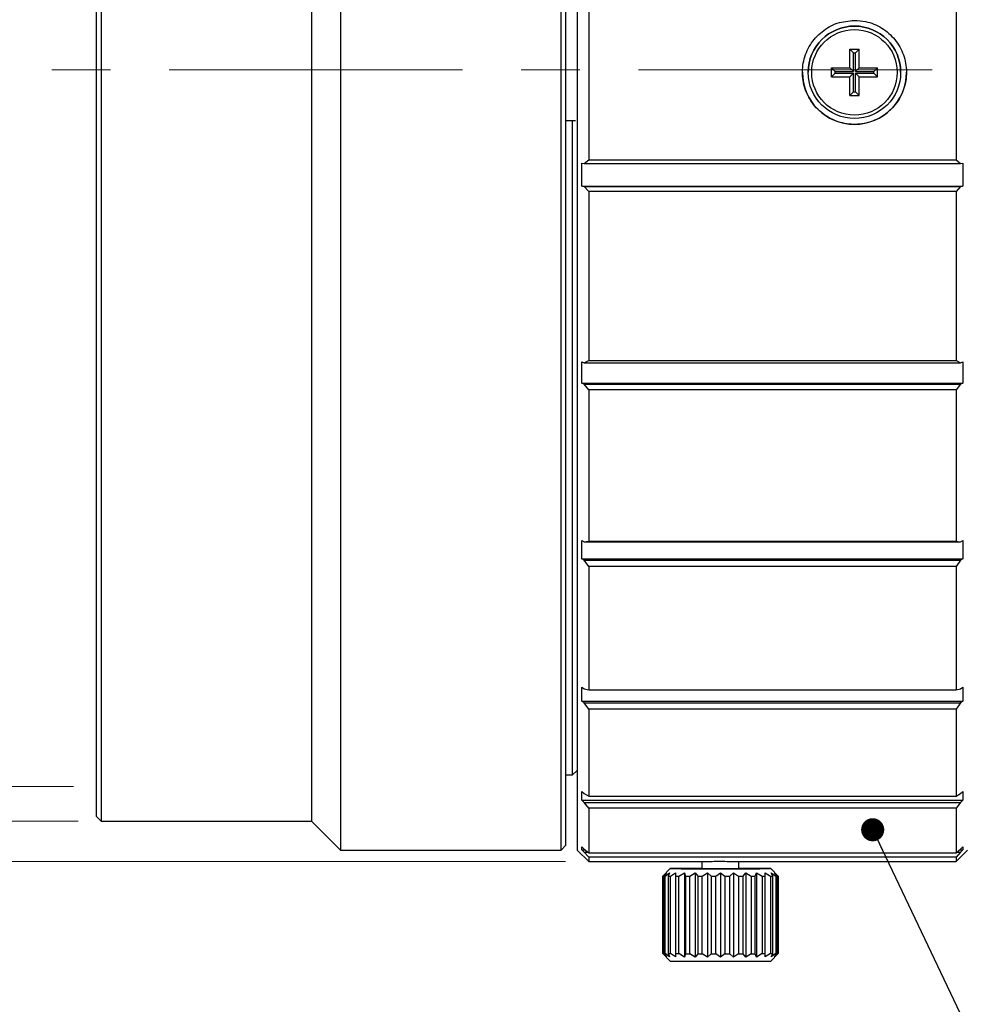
# Model space of a CAD drawing. Header units: millimetres. Extents: x 10 to 288, y 4 to 198.
# Tile 3 of 12: x 73 to 114, y 73 to 116. Entities that reach past the tile are written whole.
import ezdxf

# ---------------------------------------------------------------- set-up
doc = ezdxf.new("R2010")
doc.units = ezdxf.units.MM
doc.linetypes.add('CENTERX2', pattern=[20.32, 12.7, -2.54, 2.54, -2.54])
doc.styles.add('SLDTEXTSTYLE0', font='TXT', dxfattribs={"width": 0.7, "bigfont": 'bigfont'})
doc.styles.get("Standard").update_dxf_attribs({"font": 'txt', "bigfont": 'bigfont'})
doc.dimstyles.new('SLDDIMSTYLE0', dxfattribs={"dimtxt": 3.638021, "dimasz": 3, "dimexe": 0, "dimexo": 0.0625, "dimgap": 0.909505, "dimtad": 3, "dimrnd": 1e-09, "dimzin": 12, "dimdsep": 46, "dimtxsty": 'SLDTEXTSTYLE0', "dimsah": 1, "dimcen": 0.09, "dimadec": 0, "dimazin": 3, "dimtfac": 1, "dimtdec": 3, "dimtofl": 0, "dimtmove": 0, "dimatfit": 3, "dimfxl": 1, "dimfrac": 2, "dimtolj": 1, "dimtzin": 12, "dimarcsym": 0})
doc.dimstyles.new('SLDDIMSTYLE1', dxfattribs={"dimtxt": 3.638021, "dimasz": 3, "dimexe": 0, "dimexo": 0.0625, "dimgap": 0.909505, "dimtad": 3, "dimrnd": 1e-09, "dimzin": 12, "dimdsep": 46, "dimtxsty": 'SLDTEXTSTYLE0', "dimblk2": 'NONE', "dimsah": 1, "dimcen": 0.09, "dimse1": 1, "dimadec": 0, "dimazin": 3, "dimtfac": 1, "dimtdec": 3, "dimtofl": 0, "dimtmove": 0, "dimatfit": 3, "dimfxl": 1, "dimfrac": 2, "dimtolj": 1, "dimtzin": 12, "dimarcsym": 0})
doc.dimstyles.new('SLDDIMSTYLE2', dxfattribs={"dimtxt": 0.18, "dimasz": 1, "dimexe": 0, "dimexo": 0.0625, "dimgap": 0, "dimtad": 0, "dimtih": 1, "dimtoh": 1, "dimdec": 0, "dimrnd": 1e-09, "dimzin": 0, "dimdsep": 46, "dimtxsty": 'Standard', "dimblk1": 'DOT', "dimblk2": 'DOT', "dimsah": 1, "dimcen": 0.09, "dimadec": 0, "dimazin": 0, "dimtfac": 1, "dimtdec": 0, "dimtofl": 0, "dimtmove": 0, "dimatfit": 3, "dimldrblk": 'DOT', "dimfxl": 1, "dimfrac": 2, "dimtolj": 1, "dimtzin": 0, "dimarcsym": 0})

# ---------------------------------------------------------------- blocks, each defined once
blk = doc.blocks.new('_D_1')
at = {"color": 7, "linetype": 'Continuous', "lineweight": 0}
for p, q in [((193.865, 91.928), (193.865, 45.558)), ((193.865, 46.558), (11.565, 46.558))]:
    blk.add_line(p, q, dxfattribs=at)
at = {"color": 7, "linetype": 'Continuous', "lineweight": 18}
blk.add_solid([(193.865, 46.558), (190.865, 47.058), (190.865, 46.058)], dxfattribs=at)
at = {"color": 7, "linetype": 'Continuous', "lineweight": 18, "insert": (70.627, 50.65), "char_height": 3.175, "attachment_point": 1, "style": 'SLDTEXTSTYLE0'}
blk.add_mtext('1134.0 [0.05x] ～ 451.6 [0.15x] (O/I)', dxfattribs=at)
blk = doc.blocks.new('_None')
blk = doc.blocks.new('_D_8')
at = {"color": 7, "linetype": 'Continuous', "lineweight": 0}
for p, q in [((75.565, 144.474), (57.626, 144.474)), ((58.626, 144.474), (58.626, 82.474)), ((75.565, 82.474), (57.626, 82.474))]:
    blk.add_line(p, q, dxfattribs=at)
at = {"color": 7, "linetype": 'Continuous', "lineweight": 18}
for points in [[(58.626, 144.474), (58.126, 141.474), (59.126, 141.474)], [(58.626, 82.474), (59.126, 85.474), (58.126, 85.474)]]:
    blk.add_solid(points, dxfattribs=at)
at = {"color": 7, "linetype": 'Continuous', "lineweight": 18, "char_height": 3.175, "attachment_point": 1, "rotation": 90, "style": 'SLDTEXTSTYLE0'}
for s, insert in [('P=0.75', (54.533, 111.641)), ('62', (54.533, 106.316)), ('M', (54.533, 103.176))]:
    blk.add_mtext(s, dxfattribs=dict(at, insert=insert))
blk = doc.blocks.new('_D_9')
at = {"color": 7, "linetype": 'Continuous', "lineweight": 0}
for p, q in [((75.765, 145.974), (47.626, 145.974)), ((48.626, 80.974), (48.626, 145.974)), ((75.765, 80.974), (47.626, 80.974))]:
    blk.add_line(p, q, dxfattribs=at)
at = {"color": 7, "linetype": 'Continuous', "lineweight": 18}
for points in [[(48.626, 145.974), (48.126, 142.974), (49.126, 142.974)], [(48.626, 80.974), (49.126, 83.974), (48.126, 83.974)]]:
    blk.add_solid(points, dxfattribs=at)
at = {"color": 7, "linetype": 'Continuous', "lineweight": 18, "char_height": 3.175, "attachment_point": 1, "rotation": 90, "style": 'SLDTEXTSTYLE0'}
for s, insert in [('65', (44.533, 113.368)), ('%%c', (44.533, 109.347))]:
    blk.add_mtext(s, dxfattribs=dict(at, insert=insert))
blk = doc.blocks.new('_D_10')
at = {"color": 7, "linetype": 'Continuous', "lineweight": 0}
for p, q in [((96.865, 147.724), (37.626, 147.724)), ((38.626, 147.724), (38.626, 79.224)), ((96.865, 79.224), (37.626, 79.224))]:
    blk.add_line(p, q, dxfattribs=at)
at = {"color": 7, "linetype": 'Continuous', "lineweight": 18}
for points in [[(38.626, 147.724), (38.126, 144.724), (39.126, 144.724)], [(38.626, 79.224), (39.126, 82.224), (38.126, 82.224)]]:
    blk.add_solid(points, dxfattribs=at)
at = {"color": 7, "linetype": 'Continuous', "lineweight": 18, "char_height": 3.175, "attachment_point": 1, "rotation": 90, "style": 'SLDTEXTSTYLE0'}
for s, insert in [('68.5', (34.533, 111.881)), ('%%c', (34.533, 107.859))]:
    blk.add_mtext(s, dxfattribs=dict(at, insert=insert))
blk = doc.blocks.new('_Dot')
at = {"color": 0, "linetype": 'ByBlock', "lineweight": -2}
blk.add_line((-0.5, 0), (-1, 0), dxfattribs=at)
at = {"color": 0, "linetype": 'ByBlock', "const_width": 0.5}
blk.add_lwpolyline([(-0.25, 0, 1), (0.25, 0, 1)], format="xyb", close=True, dxfattribs=at)

msp = doc.modelspace()

# ---------------------------------------------------------------- linework, layer by layer
at = {"color": 7, "linetype": 'Continuous', "lineweight": 25}
for p, q in [((87.115, 147.224), (87.115, 79.724)), ((96.665, 79.724), (96.665, 147.224)), ((96.865, 147.024), (96.865, 79.924)), ((97.365, 147.224), (97.365, 79.724)), ((76.565, 81.174), (76.565, 145.774)), ((76.765, 145.974), (76.765, 80.974)), ((85.865, 145.974), (85.865, 80.974)), ((97.865, 117.15), (97.865, 109.585)), ((113.765, 117.15), (113.765, 109.585)), ((109.165, 114.368), (109.565, 114.368)), ((109.165, 113.568), (109.165, 114.368)), ((109.326, 114.211), (109.165, 114.368)), ((109.326, 113.411), (109.326, 114.211)), ((109.326, 114.211), (109.405, 114.211)), ((109.405, 114.211), (109.565, 114.368)), ((109.405, 113.411), (109.405, 114.211)), ((109.565, 113.568), (109.565, 114.368)), ((107.365, 113.369), (107.365, 113.369)), ((108.365, 113.568), (109.165, 113.568)), ((108.365, 113.168), (108.365, 113.568)), ((108.526, 113.411), (108.365, 113.568)), ((108.526, 113.332), (108.365, 113.168)), ((108.526, 113.332), (108.526, 113.411)), ((108.526, 113.411), (109.326, 113.411)), ((108.526, 113.332), (109.326, 113.332)), ((109.326, 113.411), (109.165, 113.568)), ((109.326, 113.332), (109.165, 113.168)), ((109.326, 112.532), (109.326, 113.332)), ((109.405, 113.411), (109.565, 113.568)), ((109.405, 113.411), (110.205, 113.411)), ((109.405, 113.332), (109.565, 113.168)), ((109.405, 112.532), (109.405, 113.332)), ((109.405, 113.332), (110.205, 113.332)), ((109.565, 113.568), (110.365, 113.568)), ((110.205, 113.411), (110.365, 113.568)), ((110.205, 113.332), (110.205, 113.411)), ((110.205, 113.332), (110.365, 113.168)), ((110.365, 113.168), (110.365, 113.568)), ((111.365, 113.369), (111.365, 113.369)), ((108.365, 113.168), (109.165, 113.168)), ((109.165, 112.368), (109.165, 113.168)), ((109.565, 112.368), (109.565, 113.168)), ((109.565, 113.168), (110.365, 113.168)), ((109.326, 112.532), (109.165, 112.368)), ((109.326, 112.532), (109.405, 112.532)), ((109.405, 112.532), (109.565, 112.368)), ((109.165, 112.368), (109.565, 112.368)), ((97.165, 111.274), (96.865, 111.274)), ((97.165, 82.974), (97.165, 111.274)), ((97.286, 111.274), (97.165, 111.274)), ((97.669, 109.42), (97.865, 109.585)), ((97.865, 109.585), (113.765, 109.585)), ((113.765, 109.585), (113.962, 109.42)), ((97.569, 109.433), (97.669, 109.42)), ((97.569, 108.442), (97.569, 109.433)), ((97.669, 109.42), (113.962, 109.42)), ((113.962, 109.42), (114.062, 109.433)), ((114.062, 109.433), (114.062, 108.442)), ((97.669, 108.429), (97.569, 108.442)), ((97.569, 108.442), (114.062, 108.442)), ((97.865, 108.212), (97.669, 108.429)), ((97.669, 108.429), (113.962, 108.429)), ((97.865, 108.212), (97.865, 100.91)), ((113.765, 108.212), (97.865, 108.212)), ((113.962, 108.429), (113.765, 108.212)), ((113.765, 108.212), (113.765, 100.91)), ((114.062, 108.442), (113.962, 108.429)), ((97.569, 100.845), (97.669, 100.807)), ((97.569, 99.923), (97.569, 100.845)), ((97.669, 100.807), (97.865, 100.91)), ((97.669, 100.807), (113.962, 100.807)), ((97.865, 100.91), (113.765, 100.91)), ((113.765, 100.91), (113.962, 100.807)), ((113.962, 100.807), (114.062, 100.845)), ((114.062, 100.845), (114.062, 99.923)), ((97.669, 99.884), (97.569, 99.923)), ((97.569, 99.923), (114.062, 99.923)), ((97.865, 99.632), (97.669, 99.884)), ((97.669, 99.884), (113.962, 99.884)), ((113.962, 99.884), (113.765, 99.632)), ((114.062, 99.923), (113.962, 99.884)), ((97.865, 99.632), (97.865, 93.092)), ((113.765, 99.632), (97.865, 99.632)), ((113.765, 99.632), (113.765, 93.092)), ((97.569, 93.118), (97.669, 93.057)), ((97.569, 92.327), (97.569, 93.118)), ((97.669, 93.057), (97.865, 93.092)), ((97.669, 93.057), (113.962, 93.057)), ((97.865, 93.092), (113.765, 93.092)), ((113.765, 93.092), (113.962, 93.057)), ((113.962, 93.057), (114.062, 93.118)), ((114.062, 93.118), (114.062, 92.327)), ((97.669, 92.266), (97.569, 92.327)), ((97.569, 92.327), (114.062, 92.327)), ((97.865, 91.995), (97.669, 92.266)), ((97.669, 92.266), (113.962, 92.266)), ((113.962, 92.266), (113.765, 91.995)), ((114.062, 92.327), (113.962, 92.266)), ((97.865, 91.995), (97.865, 86.662)), ((113.765, 91.995), (97.865, 91.995)), ((113.765, 91.995), (113.765, 86.662)), ((97.569, 86.778), (97.669, 86.699)), ((97.569, 86.172), (97.569, 86.778)), ((97.669, 86.699), (97.865, 86.662)), ((97.865, 86.662), (113.765, 86.662)), ((113.765, 86.662), (113.962, 86.699)), ((113.962, 86.699), (114.062, 86.778)), ((114.062, 86.778), (114.062, 86.172)), ((97.669, 86.093), (97.569, 86.172)), ((97.569, 86.172), (114.062, 86.172)), ((97.865, 85.822), (97.669, 86.093)), ((97.669, 86.093), (113.962, 86.093)), ((113.962, 86.093), (113.765, 85.822)), ((114.062, 86.172), (113.962, 86.093)), ((97.865, 85.822), (97.865, 82.06)), ((113.765, 85.822), (97.865, 85.822)), ((113.765, 85.822), (113.765, 82.06)), ((97.165, 82.974), (97.365, 83.174)), ((96.865, 82.974), (97.165, 82.974)), ((97.569, 82.258), (97.669, 82.165)), ((97.569, 81.878), (97.569, 82.258)), ((113.962, 82.165), (114.062, 82.258)), ((114.062, 82.258), (114.062, 81.878)), ((97.669, 81.786), (97.569, 81.878)), ((97.569, 81.878), (114.062, 81.878)), ((97.669, 82.165), (97.865, 82.06)), ((97.865, 81.534), (97.669, 81.786)), ((97.669, 81.786), (113.962, 81.786)), ((97.865, 82.06), (113.765, 82.06)), ((113.765, 82.06), (113.962, 82.165)), ((113.962, 81.786), (113.765, 81.534)), ((114.062, 81.878), (113.962, 81.786)), ((97.865, 81.534), (97.865, 79.599)), ((113.765, 81.534), (97.865, 81.534)), ((113.765, 81.534), (113.765, 79.599)), ((76.565, 81.174), (76.765, 80.974)), ((76.765, 80.974), (85.865, 80.974)), ((85.865, 80.974), (87.115, 79.724)), ((87.115, 79.724), (96.665, 79.724)), ((96.665, 79.724), (96.865, 79.924)), ((97.365, 79.724), (97.865, 79.224)), ((97.569, 79.865), (97.669, 79.766)), ((97.569, 79.737), (97.569, 79.865)), ((97.669, 79.638), (97.569, 79.737)), ((97.569, 79.737), (97.702, 79.737)), ((97.669, 79.766), (97.865, 79.599)), ((113.765, 79.599), (113.962, 79.766)), ((113.765, 79.224), (114.265, 79.724)), ((113.929, 79.737), (114.062, 79.737)), ((113.962, 79.766), (114.062, 79.865)), ((114.062, 79.737), (113.962, 79.638)), ((114.062, 79.865), (114.062, 79.737)), ((97.865, 79.422), (97.669, 79.638)), ((97.669, 79.638), (97.819, 79.638)), ((97.865, 79.599), (113.765, 79.599)), ((97.865, 79.422), (97.865, 79.224)), ((113.765, 79.422), (97.865, 79.422)), ((97.865, 79.224), (102.486, 79.224)), ((102.765, 79.23), (102.765, 78.924)), ((104.365, 78.924), (104.365, 79.23)), ((104.654, 79.224), (113.765, 79.224)), ((113.962, 79.638), (113.765, 79.422)), ((113.765, 79.422), (113.765, 79.224)), ((113.812, 79.638), (113.962, 79.638)), ((101.391, 78.925), (101.066, 78.6)), ((106.065, 78.6), (105.74, 78.925)), ((101.065, 78.599), (101.065, 75.25)), ((101.068, 78.599), (101.228, 78.744)), ((101.068, 75.249), (101.068, 78.599)), ((101.228, 78.744), (101.115, 78.598)), ((101.115, 78.598), (101.115, 75.248)), ((101.166, 78.597), (101.364, 78.742)), ((101.166, 75.247), (101.166, 78.597)), ((101.364, 78.742), (101.305, 78.596)), ((101.305, 78.596), (101.305, 75.246)), ((101.403, 78.596), (101.627, 78.74)), ((101.403, 75.246), (101.403, 78.596)), ((101.627, 78.74), (101.626, 78.595)), ((101.626, 78.595), (101.626, 75.245)), ((101.766, 78.594), (102.004, 78.739)), ((101.766, 75.244), (101.766, 78.594)), ((102.004, 78.739), (102.06, 78.593)), ((102.004, 78.739), (102.004, 75.099)), ((102.06, 78.593), (102.06, 75.243)), ((102.234, 78.593), (102.471, 78.738)), ((102.234, 75.243), (102.234, 78.593)), ((102.471, 78.738), (102.581, 78.592)), ((102.471, 78.738), (102.471, 75.098)), ((102.581, 78.592), (102.581, 75.242)), ((102.779, 78.592), (103.002, 78.737)), ((102.779, 75.242), (102.779, 78.592)), ((103.002, 78.737), (103.159, 78.592)), ((103.002, 78.737), (103.002, 75.097)), ((103.159, 78.592), (103.159, 75.242)), ((103.369, 78.592), (103.565, 78.737)), ((103.369, 75.242), (103.369, 78.592)), ((103.565, 78.737), (103.762, 78.592)), ((103.565, 78.737), (103.565, 75.097)), ((103.762, 78.592), (103.762, 75.242)), ((103.971, 78.592), (104.129, 78.737)), ((103.971, 75.242), (103.971, 78.592)), ((104.129, 78.737), (104.352, 78.592)), ((104.129, 78.737), (104.129, 75.097)), ((104.352, 78.592), (104.352, 75.242)), ((104.55, 78.592), (104.66, 78.738)), ((104.55, 75.242), (104.55, 78.592)), ((104.66, 78.738), (104.897, 78.593)), ((104.66, 78.738), (104.66, 75.098)), ((104.897, 78.593), (104.897, 75.243)), ((105.071, 78.593), (105.127, 78.739)), ((105.071, 75.243), (105.071, 78.593)), ((105.127, 78.739), (105.365, 78.594)), ((105.127, 78.739), (105.127, 75.099)), ((105.365, 78.594), (105.365, 75.244)), ((105.504, 78.74), (105.728, 78.596)), ((105.505, 78.595), (105.504, 78.74)), ((105.505, 75.245), (105.505, 78.595)), ((105.728, 78.596), (105.728, 75.246)), ((105.767, 78.742), (105.965, 78.597)), ((105.826, 78.596), (105.767, 78.742)), ((105.826, 75.246), (105.826, 78.596)), ((105.903, 78.744), (106.063, 78.599)), ((106.016, 78.598), (105.903, 78.744)), ((105.965, 78.597), (105.965, 75.247)), ((106.016, 75.248), (106.016, 78.598)), ((106.063, 78.599), (106.063, 75.249)), ((106.065, 75.25), (106.065, 78.599)), ((101.066, 75.249), (101.391, 74.924)), ((101.228, 75.104), (101.068, 75.249)), ((101.115, 75.248), (101.228, 75.104)), ((101.364, 75.102), (101.166, 75.247)), ((101.305, 75.246), (101.364, 75.102)), ((101.627, 75.1), (101.403, 75.246)), ((101.626, 75.245), (101.627, 75.1)), ((102.004, 75.099), (101.766, 75.244)), ((102.06, 75.243), (102.004, 75.099)), ((102.471, 75.098), (102.234, 75.243)), ((102.581, 75.242), (102.471, 75.098)), ((103.002, 75.097), (102.779, 75.242)), ((103.159, 75.242), (103.002, 75.097)), ((103.565, 75.097), (103.369, 75.242)), ((103.762, 75.242), (103.565, 75.097)), ((104.129, 75.097), (103.971, 75.242)), ((104.352, 75.242), (104.129, 75.097)), ((104.66, 75.098), (104.55, 75.242)), ((104.897, 75.243), (104.66, 75.098)), ((105.127, 75.099), (105.071, 75.243)), ((105.365, 75.244), (105.127, 75.099)), ((105.728, 75.246), (105.504, 75.1)), ((105.504, 75.1), (105.505, 75.245)), ((105.74, 74.924), (106.065, 75.249)), ((105.965, 75.247), (105.767, 75.102)), ((105.767, 75.102), (105.826, 75.246)), ((106.063, 75.249), (105.903, 75.104)), ((105.903, 75.104), (106.016, 75.248))]:
    msp.add_line(p, q, dxfattribs=at)
at = {"color": 7, "linetype": 'CENTERX2', "lineweight": 18}
msp.add_line((194.003, 113.474), (74.565, 113.474), dxfattribs=at)
at = {"color": 7, "linetype": 'Continuous', "lineweight": 25, "flags": 128}
for points in [[(101.39, 78.924), (101.445, 78.923), (101.606, 78.922), (101.865, 78.92), (102.209, 78.919), (102.622, 78.918), (103.082, 78.918), (103.565, 78.918), (104.049, 78.918), (104.509, 78.918), (104.922, 78.919), (105.266, 78.92), (105.525, 78.922), (105.686, 78.923), (105.74, 78.924), (105.686, 78.926), (105.525, 78.927), (105.266, 78.929), (104.922, 78.93), (104.509, 78.931), (104.365, 78.931)], [(101.066, 78.6), (101.065, 78.599), (101.066, 78.599), (101.066, 78.599), (101.067, 78.599), (101.068, 78.599)], [(102.06, 78.593), (102.081, 78.593), (102.102, 78.593), (102.124, 78.593), (102.145, 78.593), (102.167, 78.593), (102.189, 78.593), (102.211, 78.593), (102.234, 78.593)], [(102.581, 78.592), (102.605, 78.592), (102.63, 78.592), (102.654, 78.592), (102.679, 78.592), (102.704, 78.592), (102.729, 78.592), (102.754, 78.592), (102.779, 78.592)], [(103.159, 78.592), (103.186, 78.592), (103.212, 78.592), (103.238, 78.592), (103.264, 78.592), (103.29, 78.592), (103.317, 78.592), (103.343, 78.592), (103.369, 78.592)], [(103.762, 78.592), (103.788, 78.592), (103.814, 78.592), (103.841, 78.592), (103.867, 78.592), (103.893, 78.592), (103.919, 78.592), (103.945, 78.592), (103.971, 78.592)], [(104.352, 78.592), (104.377, 78.592), (104.402, 78.592), (104.427, 78.592), (104.452, 78.592), (104.477, 78.592), (104.501, 78.592), (104.526, 78.592), (104.55, 78.592)], [(104.897, 78.593), (104.92, 78.593), (104.942, 78.593), (104.964, 78.593), (104.986, 78.593), (105.007, 78.593), (105.029, 78.593), (105.05, 78.593), (105.071, 78.593)], [(106.063, 78.599), (106.064, 78.599), (106.065, 78.599), (106.065, 78.599), (106.065, 78.599), (106.065, 78.6)], [(102.06, 75.243), (102.081, 75.243), (102.102, 75.243), (102.124, 75.243), (102.145, 75.243), (102.167, 75.243), (102.189, 75.243), (102.211, 75.243), (102.234, 75.243)], [(102.581, 75.242), (102.605, 75.242), (102.63, 75.242), (102.654, 75.242), (102.679, 75.242), (102.704, 75.242), (102.729, 75.242), (102.754, 75.242), (102.779, 75.242)], [(103.159, 75.242), (103.186, 75.242), (103.212, 75.242), (103.238, 75.242), (103.264, 75.242), (103.29, 75.242), (103.317, 75.242), (103.343, 75.242), (103.369, 75.242)], [(103.762, 75.242), (103.788, 75.242), (103.814, 75.242), (103.841, 75.242), (103.867, 75.242), (103.893, 75.242), (103.919, 75.242), (103.945, 75.242), (103.971, 75.242)], [(104.352, 75.242), (104.377, 75.242), (104.402, 75.242), (104.427, 75.242), (104.452, 75.242), (104.477, 75.242), (104.501, 75.242), (104.526, 75.242), (104.55, 75.242)], [(104.897, 75.243), (104.92, 75.243), (104.942, 75.243), (104.964, 75.243), (104.986, 75.243), (105.007, 75.243), (105.029, 75.243), (105.05, 75.243), (105.071, 75.243)]]:
    msp.add_lwpolyline(points, dxfattribs=at)
at = {"color": 7, "linetype": 'Continuous', "lineweight": 25}
for centre, radius in [((109.365, 113.369), 2), ((109.365, 113.368), 1.85)]:
    msp.add_circle(centre, radius, dxfattribs=at)
for centre, radius, start, end in [((109.365, 113.369), 2, 0.0002, 179.9998), ((109.365, 113.369), 2.25, 180.0002, 359.9998), ((102.573, -28.457), 107.388, 89.89735, 90.63098), ((103.565, 170.888), 91.967, 269.50159, 270.49841), ((101.278, 89.458), 10.862, 269.138, 269.4048), ((101.831, 158.498), 79.904, 269.6226, 269.69304), ((102.518, 310.938), 232.345, 269.78, 269.81457), ((104.613, 310.938), 232.345, 270.18543, 270.22), ((105.3, 158.498), 79.904, 270.30696, 270.3774), ((105.853, 89.458), 10.862, 270.5952, 270.862), ((101.068, 75.257), 0.00764, 253.701, 270.5866), ((101.278, 86.108), 10.862, 269.138, 269.4048), ((101.831, 155.148), 79.904, 269.6226, 269.69304), ((102.518, 307.588), 232.345, 269.78, 269.81457), ((104.613, 307.588), 232.345, 270.18543, 270.22), ((105.3, 155.148), 79.904, 270.30696, 270.3774), ((105.853, 86.108), 10.862, 270.5952, 270.862), ((106.063, 75.257), 0.00764, 269.4134, 286.299), ((103.567, 335.327), 260.412, 269.52117, 270.47827)]:
    msp.add_arc(centre, radius, start, end, dxfattribs=at)
for points, knots in [([(109.365, 115.617), (109.113, 115.592), (108.607, 115.543), (107.935, 115.156), (107.422, 114.585), (107.129, 113.872), (107.088, 113.104), (107.303, 112.366), (107.749, 111.74), (108.379, 111.297), (109.119, 111.087), (109.887, 111.134), (110.596, 111.432), (111.166, 111.948), (111.535, 112.624), (111.658, 113.383), (111.524, 114.14), (111.147, 114.811), (110.57, 115.316), (109.94, 115.58), (109.527, 115.607), (109.365, 115.617)], [0, 0, 0, 0, 0.05361, 0.107217, 0.160896, 0.214624, 0.268272, 0.321838, 0.375447, 0.429157, 0.482869, 0.53648, 0.590045, 0.643691, 0.697417, 0.7511, 0.804682, 0.858263, 0.911945, 0.965672, 1, 1, 1, 1]), ([(102.486, 79.225), (102.487, 79.225), (102.49, 79.224), (102.626, 79.228), (102.873, 79.233), (103.205, 79.238), (103.577, 79.239), (103.947, 79.237), (104.275, 79.232), (104.519, 79.227), (104.638, 79.224), (104.651, 79.224), (104.654, 79.225)], [0, 0, 0, 0, 0.045069, 0.15957, 0.274111, 0.388693, 0.503252, 0.617761, 0.732269, 0.846829, 0.961411, 1, 1, 1, 1])]:
    msp.add_open_spline(points, degree=3, knots=knots, dxfattribs=at)

# ---------------------------------------------------------------- dimensions: what is measured, and where the dimension line sits
at = {"color": 7, "linetype": 'Continuous', "lineweight": 18}
for base, p1, p2, text, picture, middle in [((38.626, 79.224), (97.865, 147.724), (97.865, 79.224), '%%c<>', '_D_10', (38.626, 113.474)), ((48.626, 145.974), (76.765, 80.974), (76.765, 145.974), '%%c<>', '_D_9', (48.626, 113.474)), ((58.626, 82.474), (76.565, 144.474), (76.565, 82.474), 'M<> P=0.75', '_D_8', (58.626, 113.474))]:
    dim = msp.add_linear_dim(base=base, p1=p1, p2=p2, angle=90, text=text, dimstyle='SLDDIMSTYLE0', dxfattribs=at)
    dim.commit()
    dim.dimension.update_dxf_attribs({"geometry": picture, "text_midpoint": middle, "dimtype": 160})
dim = msp.add_linear_dim(base=(193.865, 46.558), p1=(11.565, 98.836), p2=(193.865, 92.928), text='1134.0 [0.05x] ～ 451.6 [0.15x] (O/I)', dimstyle='SLDDIMSTYLE1', dxfattribs=at)
dim.commit()
dim.dimension.update_dxf_attribs({"geometry": '_D_1', "text_midpoint": (102.715, 46.558), "dimtype": 160})

# ---------------------------------------------------------------- leaders
at = {"color": 7, "linetype": 'Continuous', "lineweight": 0}
msp.add_leader([(110.155, 80.604), (120.929, 58.029)], dimstyle='SLDDIMSTYLE2', dxfattribs=at)

doc.saveas('drawing.dxf')
